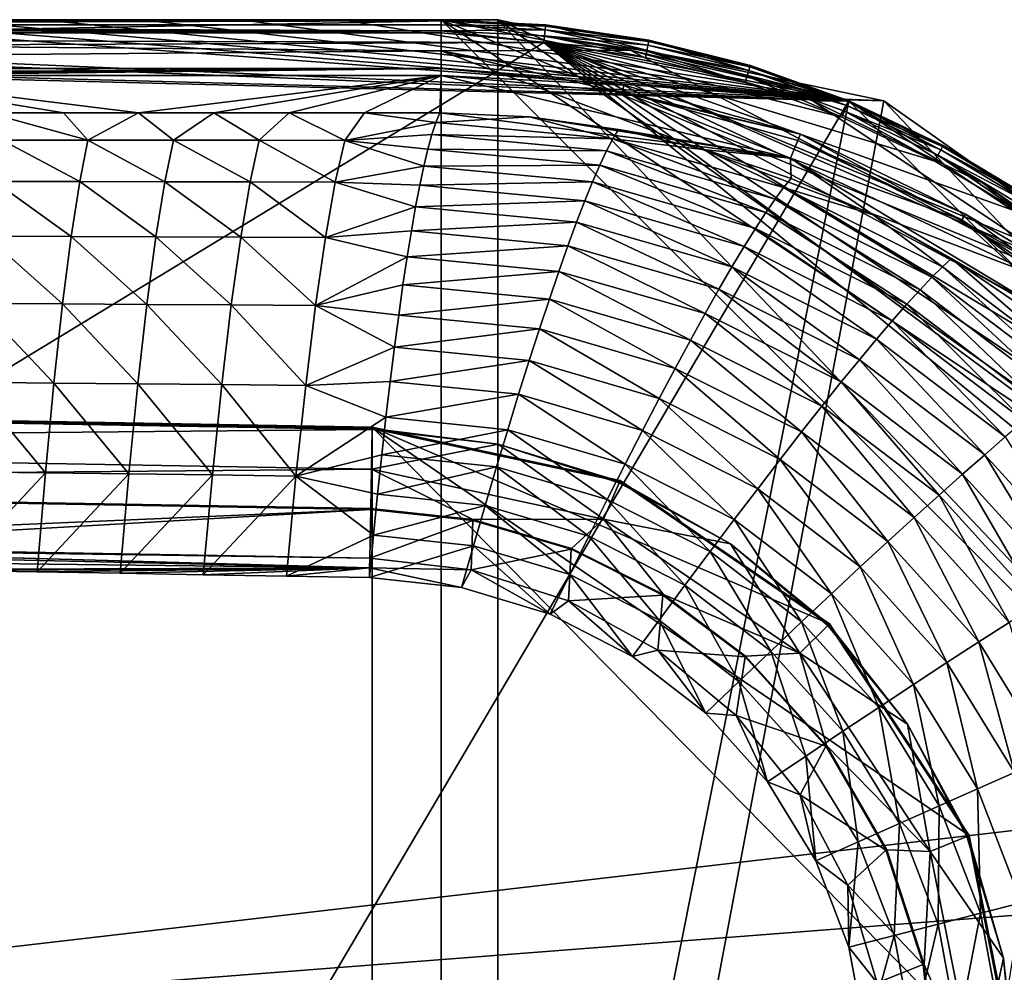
# Model space of a CAD drawing. Header units: inches. Extents: x -10.5 to 10.4, y -7.1 to 7.1.
# Tile 11 of 12: x 0.5 to 7, y 0.7 to 7.1. Entities that reach past the tile are written whole.
import ezdxf

# ---------------------------------------------------------------- set-up
doc = ezdxf.new("R2010")
doc.units = ezdxf.units.IN
doc.layers.get('0').update_dxf_attribs({"true_color": 0xc2ced6})

msp = doc.modelspace()

# ---------------------------------------------------------------- linework, layer by layer
for points in [[(3.2786, -7.0866), (3.2786, 7.0866), (-10.5009, 7.0866), (3.2786, -7.0866)], [(-10.5009, 7.0866), (3.2786, 7.0866), (3.2786, 6.998), (-10.5009, 7.0866)], [(3.2786, 6.998), (-10.5009, 6.998), (-10.5009, 7.0866), (3.2786, 6.998)], [(-7.3622, 7.0866), (5.9905, 6.5472), (-7.5591, 6.8898), (-7.3622, 7.0866)], [(-7.3622, 7.0866), (-1.3768, 7.0866), (5.9905, 6.5472), (-7.3622, 7.0866)], [(-6.407, 7.0866), (-6.6038, 6.8898), (3.6563, 7.0866), (-6.407, 7.0866)], [(3.6563, 7.0866), (-6.6038, 6.8898), (3.6563, -7.0866), (3.6563, 7.0866)], [(-6.407, 7.0866), (6.2237, 6.5472), (-6.6038, 6.8898), (-6.407, 7.0866)], [(-6.407, 7.0866), (-6.407, 7.0866), (3.6563, 7.0866), (-6.407, 7.0866)], [(6.2237, 6.5472), (-6.407, 7.0866), (3.6563, 7.0866), (6.2237, 6.5472)], [(-6.407, 7.0866), (3.6563, 7.0866), (-6.407, 7.0866), (-6.407, 7.0866)], [(3.2786, 7.0783), (-1.3768, 7.0866), (-6.3764, 7.0783), (3.2786, 7.0783)], [(-6.3764, 7.052), (3.2786, 7.052), (3.2786, 7.0783), (-6.3764, 7.052)], [(3.2786, 7.0783), (-6.3764, 7.0783), (-6.3764, 7.052), (3.2786, 7.0783)], [(5.9905, 6.5472), (-1.3768, 7.0866), (-0.7117, 7.0866), (5.9905, 6.5472)], [(-1.3768, 7.0866), (3.2786, 7.0783), (-0.7117, 7.0866), (-1.3768, 7.0866)], [(-0.7117, 7.0866), (-0.0467, 7.0866), (5.9905, 6.5472), (-0.7117, 7.0866)], [(-0.7117, 7.0866), (3.2786, 7.0783), (-0.0467, 7.0866), (-0.7117, 7.0866)], [(5.9905, 6.5472), (-0.0467, 7.0866), (0.6184, 7.0866), (5.9905, 6.5472)], [(3.2786, 7.0783), (0.6184, 7.0866), (-0.0467, 7.0866), (3.2786, 7.0783)], [(5.9905, 6.5472), (0.6184, 7.0866), (1.2834, 7.0866), (5.9905, 6.5472)], [(0.6184, 7.0866), (3.2786, 7.0783), (1.2834, 7.0866), (0.6184, 7.0866)], [(5.9905, 6.5472), (1.2834, 7.0866), (1.9485, 7.0866), (5.9905, 6.5472)], [(1.9485, 7.0866), (1.2834, 7.0866), (3.2786, 7.0783), (1.9485, 7.0866)], [(5.9905, 6.5472), (1.9485, 7.0866), (2.6136, 7.0866), (5.9905, 6.5472)], [(2.6136, 7.0866), (1.9485, 7.0866), (3.2786, 7.0783), (2.6136, 7.0866)], [(5.9905, 6.5472), (2.6136, 7.0866), (3.2786, 7.0866), (5.9905, 6.5472)], [(3.2786, 7.0783), (3.2786, 7.0866), (2.6136, 7.0866), (3.2786, 7.0783)], [(5.9905, 6.5472), (3.2786, 7.0866), (3.9732, 7.0525), (5.9905, 6.5472)], [(3.9732, 7.0525), (3.2786, 7.0866), (3.2786, 7.0783), (3.9732, 7.0525)], [(3.2786, 7.0866), (3.2786, -7.0866), (10.3652, 0), (3.2786, 7.0866)], [(5.9905, 6.5472), (3.2786, 7.0866), (8.2896, 5.011), (5.9905, 6.5472)], [(3.2786, 7.0866), (10.3652, 0), (9.8258, 2.7119), (3.2786, 7.0866)], [(9.8258, 2.7119), (8.2896, 5.011), (3.2786, 7.0866), (9.8258, 2.7119)], [(5.9905, 6.5472), (4.5359, 6.8842), (3.2786, 7.0866), (5.9905, 6.5472)], [(3.2786, 7.0866), (4.5359, 6.8842), (3.2786, 6.998), (3.2786, 7.0866)], [(3.9724, 7.0442), (3.2786, 7.0783), (3.2786, 7.052), (3.9724, 7.0442)], [(3.2786, 7.0783), (3.9724, 7.0442), (3.9732, 7.0525), (3.2786, 7.0783)], [(8.4002, 5.011), (6.2237, 6.5472), (3.6563, 7.0866), (8.4002, 5.011)], [(3.6563, 7.0866), (10.3652, 0), (9.8545, 2.7119), (3.6563, 7.0866)], [(8.4002, 5.011), (3.6563, 7.0866), (9.8545, 2.7119), (8.4002, 5.011)], [(3.6563, -7.0866), (10.3652, 0), (3.6563, 7.0866), (3.6563, -7.0866)], [(6.2237, 6.5472), (3.6563, 7.0866), (6.2237, 6.5472), (6.2237, 6.5472)], [(-7.3622, 6.9685), (3.9616, 6.935), (3.2786, 7.012), (-7.3622, 6.9685)], [(3.2786, 7.012), (-6.3764, 7.012), (-7.3622, 6.9685), (3.2786, 7.012)], [(-6.3764, 7.052), (-6.3764, 7.012), (3.2786, 7.012), (-6.3764, 7.052)], [(3.2786, 7.012), (3.2786, 7.052), (-6.3764, 7.052), (3.2786, 7.012)], [(3.9698, 7.0181), (3.2786, 7.052), (3.2786, 7.012), (3.9698, 7.0181)], [(3.2786, 7.052), (3.9698, 7.0181), (3.9724, 7.0442), (3.2786, 7.052)], [(3.2786, 7.012), (3.9659, 6.9782), (3.9698, 7.0181), (3.2786, 7.012)], [(3.2786, 7.012), (3.9616, 6.935), (3.9659, 6.9782), (3.2786, 7.012)], [(4.6544, 6.9165), (3.9698, 7.0181), (3.9659, 6.9782), (4.6544, 6.9165)], [(4.6595, 6.9423), (3.9724, 7.0442), (3.9698, 7.0181), (4.6595, 6.9423)], [(3.9698, 7.0181), (4.6544, 6.9165), (4.6595, 6.9423), (3.9698, 7.0181)], [(4.6611, 6.9505), (3.9732, 7.0525), (3.9724, 7.0442), (4.6611, 6.9505)], [(3.9724, 7.0442), (4.6595, 6.9423), (4.6611, 6.9505), (3.9724, 7.0442)], [(5.9905, 6.5472), (3.9732, 7.0525), (4.6611, 6.9505), (5.9905, 6.5472)], [(3.2786, 6.8799), (-10.5009, 6.998), (3.2786, 6.998), (3.2786, 6.8799)], [(-10.5009, 6.998), (3.2786, 6.8799), (-10.5009, 6.7618), (-10.5009, 6.998)], [(-7.4409, 6.8898), (3.9616, 6.935), (-7.3622, 6.9685), (-7.4409, 6.8898)], [(3.2786, 6.8799), (3.2786, 6.998), (4.5359, 6.8842), (3.2786, 6.8799)], [(3.9659, 6.9782), (3.9616, 6.935), (4.6381, 6.8346), (3.9659, 6.9782)], [(3.9659, 6.9782), (4.6466, 6.8773), (4.6544, 6.9165), (3.9659, 6.9782)], [(4.6381, 6.8346), (4.6466, 6.8773), (3.9659, 6.9782), (4.6381, 6.8346)], [(5.3357, 6.7815), (4.6611, 6.9505), (4.6595, 6.9423), (5.3357, 6.7815)], [(5.9905, 6.5472), (4.6611, 6.9505), (5.3357, 6.7815), (5.9905, 6.5472)], [(3.2786, 6.7618), (-10.5009, 6.7618), (3.2786, 6.8799), (3.2786, 6.7618)], [(-2.0418, -7.0866), (-7.5591, 6.8898), (5.9905, 6.5472), (-2.0418, -7.0866)], [(3.9616, 6.935), (-7.4409, 6.8898), (-7.4409, 0), (3.9616, 6.935)], [(-7.4409, 0), (9.947, 2.0229), (3.9616, 6.935), (-7.4409, 0)], [(6.2237, 6.5472), (3.6563, -7.0866), (-6.6038, 6.8898), (6.2237, 6.5472)], [(7.8284, 5.1607), (3.2786, 6.8799), (4.5359, 6.8842), (7.8284, 5.1607)], [(4.4934, 6.6518), (3.2786, 6.7618), (3.2786, 6.8799), (4.4934, 6.6518)], [(4.4934, 6.6518), (3.2786, 6.8799), (5.6687, 6.3253), (4.4934, 6.6518)], [(3.2786, 6.8799), (7.8284, 5.1607), (5.6687, 6.3253), (3.2786, 6.8799)], [(3.9616, 6.935), (5.9453, 6.4381), (5.3015, 6.6684), (3.9616, 6.935)], [(4.6381, 6.8346), (3.9616, 6.935), (5.3015, 6.6684), (4.6381, 6.8346)], [(5.9453, 6.4381), (3.9616, 6.935), (6.5635, 6.1457), (5.9453, 6.4381)], [(3.9616, 6.935), (7.6994, 5.3867), (7.1501, 5.7941), (3.9616, 6.935)], [(8.2061, 4.9275), (3.9616, 6.935), (8.6653, 4.4208), (8.2061, 4.9275)], [(8.2061, 4.9275), (7.6994, 5.3867), (3.9616, 6.935), (8.2061, 4.9275)], [(3.9616, 6.935), (9.0727, 3.8715), (8.6653, 4.4208), (3.9616, 6.935)], [(9.4243, 3.2849), (3.9616, 6.935), (9.7167, 2.6667), (9.4243, 3.2849)], [(9.7167, 2.6667), (3.9616, 6.935), (9.947, 2.0229), (9.7167, 2.6667)], [(9.4243, 3.2849), (9.0727, 3.8715), (3.9616, 6.935), (9.4243, 3.2849)], [(7.1501, 5.7941), (6.5635, 6.1457), (3.9616, 6.935), (7.1501, 5.7941)], [(4.5359, 6.8842), (5.7522, 6.5463), (7.8284, 5.1607), (4.5359, 6.8842)], [(5.9905, 6.5472), (5.7522, 6.5463), (4.5359, 6.8842), (5.9905, 6.5472)], [(5.3257, 6.7484), (4.6544, 6.9165), (4.6466, 6.8773), (5.3257, 6.7484)], [(5.3333, 6.7735), (4.6595, 6.9423), (4.6544, 6.9165), (5.3333, 6.7735)], [(4.6544, 6.9165), (5.3257, 6.7484), (5.3333, 6.7735), (4.6544, 6.9165)], [(4.6595, 6.9423), (5.3333, 6.7735), (5.3357, 6.7815), (4.6595, 6.9423)], [(4.6466, 6.8773), (4.6381, 6.8346), (5.3015, 6.6684), (4.6466, 6.8773)], [(4.6466, 6.8773), (5.3141, 6.7101), (5.3257, 6.7484), (4.6466, 6.8773)], [(5.3015, 6.6684), (5.3141, 6.7101), (4.6466, 6.8773), (5.3015, 6.6684)], [(-4.294, 6.7157), (-10.5009, 6.7618), (3.2786, 6.7618), (-4.294, 6.7157)], [(3.2786, 6.7618), (-3.4049, 6.7157), (-4.294, 6.7157), (3.2786, 6.7618)], [(3.2786, 6.7618), (-2.5157, 6.7157), (-3.4049, 6.7157), (3.2786, 6.7618)], [(3.2786, 6.7618), (-1.6265, 6.7157), (-2.5157, 6.7157), (3.2786, 6.7618)], [(3.2786, 6.7618), (-0.7373, 6.7157), (-1.6265, 6.7157), (3.2786, 6.7618)], [(3.2786, 6.7618), (3.2786, 6.7157), (-0.7373, 6.7157), (3.2786, 6.7618)], [(3.2786, 6.7157), (3.2786, 6.7618), (4.4934, 6.6518), (3.2786, 6.7157)], [(5.9773, 6.5152), (5.3257, 6.7484), (5.3141, 6.7101), (5.9773, 6.5152)], [(5.9874, 6.5395), (5.3333, 6.7735), (5.3257, 6.7484), (5.9874, 6.5395)], [(5.3257, 6.7484), (5.9773, 6.5152), (5.9874, 6.5395), (5.3257, 6.7484)], [(5.9905, 6.5472), (5.3357, 6.7815), (5.3333, 6.7735), (5.9905, 6.5472)], [(5.3333, 6.7735), (5.9874, 6.5395), (5.9905, 6.5472), (5.3333, 6.7735)], [(5.9905, 6.5472), (5.3357, 6.7815), (5.9905, 6.5472), (5.9905, 6.5472)], [(0.7649, 6.4669), (-0.7373, 6.7157), (1.2656, 6.4669), (0.7649, 6.4669)], [(3.2786, 6.7157), (1.2656, 6.4669), (-0.7373, 6.7157), (3.2786, 6.7157)], [(0.2641, 6.4669), (-0.7373, 6.7157), (0.7649, 6.4669), (0.2641, 6.4669)], [(1.7664, 6.4669), (1.2656, 6.4669), (3.2786, 6.7157), (1.7664, 6.4669)], [(1.7664, 6.4669), (3.2786, 6.7157), (2.2671, 6.4669), (1.7664, 6.4669)], [(2.7678, 6.4669), (2.2671, 6.4669), (3.2786, 6.7157), (2.7678, 6.4669)], [(2.7678, 6.4669), (3.2786, 6.7157), (3.2686, 6.4669), (2.7678, 6.4669)], [(3.2686, 6.4669), (3.2786, 6.7157), (5.6034, 6.1658), (3.2686, 6.4669)], [(4.4934, 6.6518), (4.4851, 6.6064), (3.2786, 6.7157), (4.4934, 6.6518)], [(5.6034, 6.1658), (3.2786, 6.7157), (4.4851, 6.6064), (5.6034, 6.1658)], [(5.3141, 6.7101), (5.3015, 6.6684), (5.9453, 6.4381), (5.3141, 6.7101)], [(5.3141, 6.7101), (5.962, 6.4782), (5.9773, 6.5152), (5.3141, 6.7101)], [(5.9453, 6.4381), (5.962, 6.4782), (5.3141, 6.7101), (5.9453, 6.4381)], [(4.4851, 6.6064), (4.4934, 6.6518), (5.6687, 6.3253), (4.4851, 6.6064)], [(5.6687, 6.3253), (5.6524, 6.2821), (4.4851, 6.6064), (5.6687, 6.3253)], [(4.4851, 6.6064), (5.6524, 6.2821), (5.6034, 6.1658), (4.4851, 6.6064)], [(3.2786, -7.0866), (-2.0418, -7.0866), (5.9905, 6.5472), (3.2786, -7.0866)], [(3.2786, -7.0866), (5.9905, 6.5472), (9.8258, 2.7119), (3.2786, -7.0866)], [(3.6563, -7.0866), (6.2237, 6.5472), (9.8545, 2.7119), (3.6563, -7.0866)], [(5.9905, 6.5472), (6.8881, 5.9953), (5.7522, 6.5463), (5.9905, 6.5472)], [(5.7522, 6.5463), (6.8881, 5.9953), (7.8284, 5.1607), (5.7522, 6.5463)], [(6.6029, 6.2193), (5.9773, 6.5152), (5.962, 6.4782), (6.6029, 6.2193)], [(6.6153, 6.2425), (5.9874, 6.5395), (5.9773, 6.5152), (6.6153, 6.2425)], [(5.9773, 6.5152), (6.6029, 6.2193), (6.6153, 6.2425), (5.9773, 6.5152)], [(6.6192, 6.2498), (5.9905, 6.5472), (5.9874, 6.5395), (6.6192, 6.2498)], [(5.9874, 6.5395), (6.6153, 6.2425), (6.6192, 6.2498), (5.9874, 6.5395)], [(8.2896, 5.011), (9.8258, 2.7119), (5.9905, 6.5472), (8.2896, 5.011)], [(5.9905, 6.5472), (6.6192, 6.2498), (7.2157, 5.8923), (5.9905, 6.5472)], [(5.9905, 6.5472), (5.9905, 6.5472), (6.6192, 6.2498), (5.9905, 6.5472)], [(8.2896, 5.011), (5.9905, 6.5472), (7.2157, 5.8923), (8.2896, 5.011)], [(6.8881, 5.9953), (5.9905, 6.5472), (8.2896, 5.011), (6.8881, 5.9953)], [(6.2237, 6.5472), (8.4002, 5.011), (8.4002, 5.011), (6.2237, 6.5472)], [(8.4002, 5.011), (6.2237, 6.5472), (6.2237, 6.5472), (8.4002, 5.011)], [(9.8545, 2.7119), (6.2237, 6.5472), (8.4002, 5.011), (9.8545, 2.7119)], [(0.9276, 6.2842), (0.358, 6.2843), (0.2641, 6.4669), (0.9276, 6.2842)], [(0.2641, 6.4669), (0.7649, 6.4669), (0.9276, 6.2842), (0.2641, 6.4669)], [(0.7649, 6.4669), (1.2656, 6.4669), (0.9276, 6.2842), (0.7649, 6.4669)], [(1.4972, 6.284), (0.9276, 6.2842), (1.2656, 6.4669), (1.4972, 6.284)], [(1.4972, 6.284), (1.2656, 6.4669), (1.7664, 6.4669), (1.4972, 6.284)], [(2.0668, 6.2837), (1.4972, 6.284), (1.7664, 6.4669), (2.0668, 6.2837)], [(1.7664, 6.4669), (2.2671, 6.4669), (2.0668, 6.2837), (1.7664, 6.4669)], [(2.6364, 6.2831), (2.0668, 6.2837), (2.2671, 6.4669), (2.6364, 6.2831)], [(2.2671, 6.4669), (2.7678, 6.4669), (2.6364, 6.2831), (2.2671, 6.4669)], [(3.2432, 6.4026), (2.6364, 6.2831), (2.7678, 6.4669), (3.2432, 6.4026)], [(3.2686, 6.4669), (3.2432, 6.4026), (2.7678, 6.4669), (3.2686, 6.4669)], [(3.2432, 6.4026), (3.2686, 6.4669), (3.8659, 6.4392), (3.2432, 6.4026)], [(3.8659, 6.4392), (4.4202, 6.2929), (3.2432, 6.4026), (3.8659, 6.4392)], [(3.8659, 6.4392), (3.2686, 6.4669), (5.6034, 6.1658), (3.8659, 6.4392)], [(4.4202, 6.2929), (3.8659, 6.4392), (4.4581, 6.3565), (4.4202, 6.2929)], [(5.6034, 6.1658), (4.4581, 6.3565), (3.8659, 6.4392), (5.6034, 6.1658)], [(5.962, 6.4782), (5.9453, 6.4381), (6.5635, 6.1457), (5.962, 6.4782)], [(5.962, 6.4782), (6.584, 6.184), (6.6029, 6.2193), (5.962, 6.4782)], [(6.5635, 6.1457), (6.584, 6.184), (5.962, 6.4782), (6.5635, 6.1457)], [(3.2172, 6.3219), (2.6364, 6.2831), (3.2432, 6.4026), (3.2172, 6.3219)], [(3.2172, 6.3219), (3.2432, 6.4026), (4.4202, 6.2929), (3.2172, 6.3219)], [(5.0399, 6.2195), (4.4202, 6.2929), (4.4581, 6.3565), (5.0399, 6.2195)], [(5.0399, 6.2195), (4.4581, 6.3565), (5.6034, 6.1658), (5.0399, 6.2195)], [(3.1907, 6.2252), (2.6364, 6.2831), (3.2172, 6.3219), (3.1907, 6.2252)], [(3.1907, 6.2252), (3.2172, 6.3219), (4.3788, 6.2132), (3.1907, 6.2252)], [(4.4202, 6.2929), (4.3788, 6.2132), (3.2172, 6.3219), (4.4202, 6.2929)], [(5.5004, 5.893), (4.3788, 6.2132), (4.4202, 6.2929), (5.5004, 5.893)], [(4.4202, 6.2929), (5.5567, 5.9688), (5.5004, 5.893), (4.4202, 6.2929)], [(4.4202, 6.2929), (5.0399, 6.2195), (5.5567, 5.9688), (4.4202, 6.2929)], [(5.6524, 6.2821), (5.6687, 6.3253), (6.7663, 5.793), (5.6524, 6.2821)], [(7.8284, 5.1607), (6.7663, 5.793), (5.6687, 6.3253), (7.8284, 5.1607)], [(0.8731, 6.0085), (0.3062, 6.0091), (0.358, 6.2843), (0.8731, 6.0085)], [(0.358, 6.2843), (0.9276, 6.2842), (0.8731, 6.0085), (0.358, 6.2843)], [(1.44, 6.0077), (0.8731, 6.0085), (0.9276, 6.2842), (1.44, 6.0077)], [(0.9276, 6.2842), (1.4972, 6.284), (1.44, 6.0077), (0.9276, 6.2842)], [(2.0068, 6.0066), (1.44, 6.0077), (1.4972, 6.284), (2.0068, 6.0066)], [(1.4972, 6.284), (2.0668, 6.2837), (2.0068, 6.0066), (1.4972, 6.284)], [(2.5736, 6.0052), (2.0068, 6.0066), (2.0668, 6.2837), (2.5736, 6.0052)], [(2.0668, 6.2837), (2.6364, 6.2831), (2.5736, 6.0052), (2.0668, 6.2837)], [(3.1638, 6.1125), (2.5736, 6.0052), (2.6364, 6.2831), (3.1638, 6.1125)], [(3.1638, 6.1125), (2.6364, 6.2831), (3.1907, 6.2252), (3.1638, 6.1125)], [(3.1638, 6.1125), (3.1907, 6.2252), (4.3339, 6.1177), (3.1638, 6.1125)], [(4.3788, 6.2132), (4.3339, 6.1177), (3.1907, 6.2252), (4.3788, 6.2132)], [(6.7425, 5.7534), (5.6034, 6.1658), (5.6524, 6.2821), (6.7425, 5.7534)], [(6.7663, 5.793), (6.7425, 5.7534), (5.6524, 6.2821), (6.7663, 5.793)], [(7.2111, 5.8854), (6.6153, 6.2425), (6.6029, 6.2193), (7.2111, 5.8854)], [(7.2157, 5.8923), (6.6192, 6.2498), (6.6153, 6.2425), (7.2157, 5.8923)], [(6.6153, 6.2425), (7.2111, 5.8854), (7.2157, 5.8923), (6.6153, 6.2425)], [(5.4377, 5.8021), (4.3339, 6.1177), (4.3788, 6.2132), (5.4377, 5.8021)], [(4.3788, 6.2132), (5.5004, 5.893), (5.4377, 5.8021), (4.3788, 6.2132)], [(5.5567, 5.9688), (5.0399, 6.2195), (5.6066, 6.0294), (5.5567, 5.9688)], [(5.6034, 6.1658), (5.6066, 6.0294), (5.0399, 6.2195), (5.6034, 6.1658)], [(5.6034, 6.1658), (6.1531, 5.7879), (5.6066, 6.0294), (5.6034, 6.1658)], [(6.1531, 5.7879), (5.6034, 6.1658), (7.6325, 4.9442), (6.1531, 5.7879)], [(7.6325, 4.9442), (5.6034, 6.1658), (6.7425, 5.7534), (7.6325, 4.9442)], [(6.584, 6.184), (6.5635, 6.1457), (7.1501, 5.7941), (6.584, 6.184)], [(7.1965, 5.8635), (6.6029, 6.2193), (6.584, 6.184), (7.1965, 5.8635)], [(6.584, 6.184), (7.1743, 5.8303), (7.1965, 5.8635), (6.584, 6.184)], [(7.1501, 5.7941), (7.1743, 5.8303), (6.584, 6.184), (7.1501, 5.7941)], [(6.6029, 6.2193), (7.1965, 5.8635), (7.2111, 5.8854), (6.6029, 6.2193)], [(3.1364, 5.9842), (2.5736, 6.0052), (3.1638, 6.1125), (3.1364, 5.9842)], [(3.1364, 5.9842), (3.1638, 6.1125), (4.2857, 6.0065), (3.1364, 5.9842)], [(4.3339, 6.1177), (4.2857, 6.0065), (3.1638, 6.1125), (4.3339, 6.1177)], [(5.3689, 5.6963), (4.2857, 6.0065), (4.3339, 6.1177), (5.3689, 5.6963)], [(4.3339, 6.1177), (5.4377, 5.8021), (5.3689, 5.6963), (4.3339, 6.1177)], [(5.5567, 5.9688), (5.6066, 6.0294), (6.1531, 5.7879), (5.5567, 5.9688)], [(0.8167, 5.6436), (0.2526, 5.6453), (0.3062, 6.0091), (0.8167, 5.6436)], [(0.3062, 6.0091), (0.8731, 6.0085), (0.8167, 5.6436), (0.3062, 6.0091)], [(1.3807, 5.6417), (0.8167, 5.6436), (0.8731, 6.0085), (1.3807, 5.6417)], [(0.8731, 6.0085), (1.44, 6.0077), (1.3807, 5.6417), (0.8731, 6.0085)], [(1.9448, 5.6395), (1.3807, 5.6417), (1.44, 6.0077), (1.9448, 5.6395)], [(1.44, 6.0077), (2.0068, 6.0066), (1.9448, 5.6395), (1.44, 6.0077)], [(2.5088, 5.637), (1.9448, 5.6395), (2.0068, 6.0066), (2.5088, 5.637)], [(2.0068, 6.0066), (2.5736, 6.0052), (2.5088, 5.637), (2.0068, 6.0066)], [(3.1087, 5.8406), (2.5088, 5.637), (2.5736, 6.0052), (3.1087, 5.8406)], [(2.5736, 6.0052), (3.1364, 5.9842), (3.1087, 5.8406), (2.5736, 6.0052)], [(3.1087, 5.8406), (3.1364, 5.9842), (4.2342, 5.8799), (3.1087, 5.8406)], [(4.2857, 6.0065), (4.2342, 5.8799), (3.1364, 5.9842), (4.2857, 6.0065)], [(5.294, 5.5758), (4.2342, 5.8799), (4.2857, 6.0065), (5.294, 5.5758)], [(4.2857, 6.0065), (5.3689, 5.6963), (5.294, 5.5758), (4.2857, 6.0065)], [(6.5438, 5.3722), (5.5004, 5.893), (5.5567, 5.9688), (6.5438, 5.3722)], [(5.5567, 5.9688), (6.614, 5.4416), (6.5438, 5.3722), (5.5567, 5.9688)], [(5.5567, 5.9688), (6.1531, 5.7879), (6.614, 5.4416), (5.5567, 5.9688)], [(7.9065, 5.2493), (7.8284, 5.1607), (6.8881, 5.9953), (7.9065, 5.2493)], [(8.2896, 5.011), (7.9065, 5.2493), (6.8881, 5.9953), (8.2896, 5.011)], [(3.0808, 5.6821), (2.5088, 5.637), (3.1087, 5.8406), (3.0808, 5.6821)], [(3.0808, 5.6821), (3.1087, 5.8406), (4.1795, 5.7382), (3.0808, 5.6821)], [(4.2342, 5.8799), (4.1795, 5.7382), (3.1087, 5.8406), (4.2342, 5.8799)], [(5.2133, 5.4411), (4.1795, 5.7382), (4.2342, 5.8799), (5.2133, 5.4411)], [(4.2342, 5.8799), (5.294, 5.5758), (5.2133, 5.4411), (4.2342, 5.8799)], [(6.4646, 5.2891), (5.4377, 5.8021), (5.5004, 5.893), (6.4646, 5.2891)], [(5.5004, 5.893), (6.5438, 5.3722), (6.4646, 5.2891), (5.5004, 5.893)], [(6.3766, 5.1925), (5.3689, 5.6963), (5.4377, 5.8021), (6.3766, 5.1925)], [(5.4377, 5.8021), (6.4646, 5.2891), (6.3766, 5.1925), (5.4377, 5.8021)], [(6.675, 5.4969), (6.614, 5.4416), (6.1531, 5.7879), (6.675, 5.4969)], [(7.6325, 4.9442), (6.675, 5.4969), (6.1531, 5.7879), (7.6325, 4.9442)], [(6.7425, 5.7534), (6.7663, 5.793), (7.7503, 5.0721), (6.7425, 5.7534)], [(7.8284, 5.1607), (7.7503, 5.0721), (6.7663, 5.793), (7.8284, 5.1607)], [(4.1795, 5.7382), (4.1219, 5.5819), (3.0808, 5.6821), (4.1795, 5.7382)], [(5.1269, 5.2924), (4.1219, 5.5819), (4.1795, 5.7382), (5.1269, 5.2924)], [(4.1795, 5.7382), (5.2133, 5.4411), (5.1269, 5.2924), (4.1795, 5.7382)], [(7.7503, 5.0721), (7.7198, 5.0375), (6.7425, 5.7534), (7.7503, 5.0721)], [(7.7198, 5.0375), (7.6325, 4.9442), (6.7425, 5.7534), (7.7198, 5.0375)], [(0.7593, 5.1947), (0.198, 5.1978), (0.2526, 5.6453), (0.7593, 5.1947)], [(0.2526, 5.6453), (0.8167, 5.6436), (0.7593, 5.1947), (0.2526, 5.6453)], [(1.3205, 5.1913), (0.7593, 5.1947), (0.8167, 5.6436), (1.3205, 5.1913)], [(0.8167, 5.6436), (1.3807, 5.6417), (1.3205, 5.1913), (0.8167, 5.6436)], [(1.8817, 5.1876), (1.3205, 5.1913), (1.3807, 5.6417), (1.8817, 5.1876)], [(1.3807, 5.6417), (1.9448, 5.6395), (1.8817, 5.1876), (1.3807, 5.6417)], [(2.4429, 5.1837), (1.8817, 5.1876), (1.9448, 5.6395), (2.4429, 5.1837)], [(1.9448, 5.6395), (2.5088, 5.637), (2.4429, 5.1837), (1.9448, 5.6395)], [(2.4429, 5.1837), (2.5088, 5.637), (3.0526, 5.5089), (2.4429, 5.1837)], [(2.5088, 5.637), (3.0808, 5.6821), (3.0526, 5.5089), (2.5088, 5.637)], [(3.0526, 5.5089), (3.0808, 5.6821), (4.1219, 5.5819), (3.0526, 5.5089)], [(6.28, 5.0825), (5.294, 5.5758), (5.3689, 5.6963), (6.28, 5.0825)], [(5.3689, 5.6963), (6.3766, 5.1925), (6.28, 5.0825), (5.3689, 5.6963)], [(4.1219, 5.5819), (4.0614, 5.4111), (3.0526, 5.5089), (4.1219, 5.5819)], [(5.0351, 5.13), (4.0614, 5.4111), (4.1219, 5.5819), (5.0351, 5.13)], [(4.1219, 5.5819), (5.1269, 5.2924), (5.0351, 5.13), (4.1219, 5.5819)], [(6.175, 4.9594), (5.2133, 5.4411), (5.294, 5.5758), (6.175, 4.9594)], [(5.294, 5.5758), (6.28, 5.0825), (6.175, 4.9594), (5.294, 5.5758)], [(3.0526, 5.5089), (3.0243, 5.3216), (2.4429, 5.1837), (3.0526, 5.5089)], [(3.0243, 5.3216), (3.0526, 5.5089), (4.0614, 5.4111), (3.0243, 5.3216)], [(6.0618, 4.8235), (5.1269, 5.2924), (5.2133, 5.4411), (6.0618, 4.8235)], [(5.2133, 5.4411), (6.175, 4.9594), (6.0618, 4.8235), (5.2133, 5.4411)], [(7.4737, 4.6688), (6.5438, 5.3722), (6.614, 5.4416), (7.4737, 4.6688)], [(7.5562, 4.7292), (6.614, 5.4416), (6.675, 5.4969), (7.5562, 4.7292)], [(6.614, 5.4416), (7.5562, 4.7292), (7.4737, 4.6688), (6.614, 5.4416)], [(6.675, 5.4969), (7.1677, 5.1591), (7.5562, 4.7292), (6.675, 5.4969)], [(7.6325, 4.9442), (7.1677, 5.1591), (6.675, 5.4969), (7.6325, 4.9442)], [(4.0614, 5.4111), (3.9982, 5.2264), (3.0243, 5.3216), (4.0614, 5.4111)], [(4.9381, 4.9544), (3.9982, 5.2264), (4.0614, 5.4111), (4.9381, 4.9544)], [(4.0614, 5.4111), (5.0351, 5.13), (4.9381, 4.9544), (4.0614, 5.4111)], [(2.4429, 5.1837), (3.0243, 5.3216), (2.996, 5.1205), (2.4429, 5.1837)], [(2.996, 5.1205), (3.0243, 5.3216), (3.9982, 5.2264), (2.996, 5.1205)], [(7.3797, 4.5965), (6.4646, 5.2891), (6.5438, 5.3722), (7.3797, 4.5965)], [(6.5438, 5.3722), (7.4737, 4.6688), (7.3797, 4.5965), (6.5438, 5.3722)], [(5.9409, 4.6752), (5.0351, 5.13), (5.1269, 5.2924), (5.9409, 4.6752)], [(5.1269, 5.2924), (6.0618, 4.8235), (5.9409, 4.6752), (5.1269, 5.2924)], [(7.2746, 4.5123), (6.3766, 5.1925), (6.4646, 5.2891), (7.2746, 4.5123)], [(6.4646, 5.2891), (7.3797, 4.5965), (7.2746, 4.5123), (6.4646, 5.2891)], [(0.7018, 4.6679), (0.1434, 4.6728), (0.198, 5.1978), (0.7018, 4.6679)], [(0.198, 5.1978), (0.7593, 5.1947), (0.7018, 4.6679), (0.198, 5.1978)], [(1.2602, 4.6627), (0.7018, 4.6679), (0.7593, 5.1947), (1.2602, 4.6627)], [(0.7593, 5.1947), (1.3205, 5.1913), (1.2602, 4.6627), (0.7593, 5.1947)], [(1.8186, 4.6573), (1.2602, 4.6627), (1.3205, 5.1913), (1.8186, 4.6573)], [(1.3205, 5.1913), (1.8817, 5.1876), (1.8186, 4.6573), (1.3205, 5.1913)], [(2.377, 4.6517), (1.8186, 4.6573), (1.8817, 5.1876), (2.377, 4.6517)], [(1.8817, 5.1876), (2.4429, 5.1837), (2.377, 4.6517), (1.8817, 5.1876)], [(2.9676, 4.9062), (2.377, 4.6517), (2.4429, 5.1837), (2.9676, 4.9062)], [(2.4429, 5.1837), (2.996, 5.1205), (2.9676, 4.9062), (2.4429, 5.1837)], [(3.9982, 5.2264), (3.9324, 5.0282), (2.996, 5.1205), (3.9982, 5.2264)], [(4.8361, 4.7659), (3.9324, 5.0282), (3.9982, 5.2264), (4.8361, 4.7659)], [(3.9982, 5.2264), (4.9381, 4.9544), (4.8361, 4.7659), (3.9982, 5.2264)], [(7.1586, 4.4166), (6.28, 5.0825), (6.3766, 5.1925), (7.1586, 4.4166)], [(6.3766, 5.1925), (7.2746, 4.5123), (7.1586, 4.4166), (6.3766, 5.1925)], [(2.9676, 4.9062), (2.996, 5.1205), (3.9324, 5.0282), (2.9676, 4.9062)], [(5.8123, 4.5148), (4.9381, 4.9544), (5.0351, 5.13), (5.8123, 4.5148)], [(5.0351, 5.13), (5.9409, 4.6752), (5.8123, 4.5148), (5.0351, 5.13)], [(7.0319, 4.3095), (6.175, 4.9594), (6.28, 5.0825), (7.0319, 4.3095)], [(6.28, 5.0825), (7.1586, 4.4166), (7.0319, 4.3095), (6.28, 5.0825)], [(3.9324, 5.0282), (3.8642, 4.817), (2.9676, 4.9062), (3.9324, 5.0282)], [(4.7293, 4.5651), (3.8642, 4.817), (3.9324, 5.0282), (4.7293, 4.5651)], [(3.9324, 5.0282), (4.8361, 4.7659), (4.7293, 4.5651), (3.9324, 5.0282)], [(5.6765, 4.3427), (4.8361, 4.7659), (4.9381, 4.9544), (5.6765, 4.3427)], [(4.9381, 4.9544), (5.8123, 4.5148), (5.6765, 4.3427), (4.9381, 4.9544)], [(6.8949, 4.1912), (6.0618, 4.8235), (6.175, 4.9594), (6.8949, 4.1912)], [(6.175, 4.9594), (7.0319, 4.3095), (6.8949, 4.1912), (6.175, 4.9594)], [(2.9676, 4.9062), (2.9394, 4.6792), (2.377, 4.6517), (2.9676, 4.9062)], [(2.9394, 4.6792), (2.9676, 4.9062), (3.8642, 4.817), (2.9394, 4.6792)], [(3.8642, 4.817), (3.7938, 4.5932), (2.9394, 4.6792), (3.8642, 4.817)], [(4.6181, 4.3524), (3.7938, 4.5932), (3.8642, 4.817), (4.6181, 4.3524)], [(3.8642, 4.817), (4.7293, 4.5651), (4.6181, 4.3524), (3.8642, 4.817)], [(6.7479, 4.0621), (5.9409, 4.6752), (6.0618, 4.8235), (6.7479, 4.0621)], [(6.0618, 4.8235), (6.8949, 4.1912), (6.7479, 4.0621), (6.0618, 4.8235)], [(5.5338, 4.1592), (4.7293, 4.5651), (4.8361, 4.7659), (5.5338, 4.1592)], [(4.8361, 4.7659), (5.6765, 4.3427), (5.5338, 4.1592), (4.8361, 4.7659)], [(0.645, 4.0706), (0.0894, 4.0777), (0.1434, 4.6728), (0.645, 4.0706)], [(0.1434, 4.6728), (0.7018, 4.6679), (0.645, 4.0706), (0.1434, 4.6728)], [(1.2006, 4.0634), (0.645, 4.0706), (0.7018, 4.6679), (1.2006, 4.0634)], [(0.7018, 4.6679), (1.2602, 4.6627), (1.2006, 4.0634), (0.7018, 4.6679)], [(1.7562, 4.056), (1.2006, 4.0634), (1.2602, 4.6627), (1.7562, 4.056)], [(1.2602, 4.6627), (1.8186, 4.6573), (1.7562, 4.056), (1.2602, 4.6627)], [(2.3119, 4.0485), (1.7562, 4.056), (1.8186, 4.6573), (2.3119, 4.0485)], [(1.8186, 4.6573), (2.377, 4.6517), (2.3119, 4.0485), (1.8186, 4.6573)], [(2.9112, 4.44), (2.3119, 4.0485), (2.377, 4.6517), (2.9112, 4.44)], [(2.377, 4.6517), (2.9394, 4.6792), (2.9112, 4.44), (2.377, 4.6517)], [(2.9112, 4.44), (2.9394, 4.6792), (3.7938, 4.5932), (2.9112, 4.44)], [(6.5912, 3.9225), (5.8123, 4.5148), (5.9409, 4.6752), (6.5912, 3.9225)], [(5.9409, 4.6752), (6.7479, 4.0621), (6.5912, 3.9225), (5.9409, 4.6752)], [(2.8191, 4.3738), (-10.5009, 4.6063), (-7.0755, 4.5304), (2.8191, 4.3738)], [(-10.5009, 4.6063), (2.8191, 4.3738), (2.8191, -4.3738), (-10.5009, 4.6063)], [(3.7938, 4.5932), (3.7213, 4.3575), (2.9112, 4.44), (3.7938, 4.5932)], [(4.5027, 4.1283), (3.7213, 4.3575), (3.7938, 4.5932), (4.5027, 4.1283)], [(3.7938, 4.5932), (4.6181, 4.3524), (4.5027, 4.1283), (3.7938, 4.5932)], [(2.8188, 4.3577), (-7.0755, 4.5304), (-7.0783, 4.2677), (2.8188, 4.3577)], [(2.8191, 4.3738), (-7.0755, 4.5304), (2.8189, 4.3657), (2.8191, 4.3738)], [(2.8188, 4.3577), (2.8189, 4.3657), (-7.0755, 4.5304), (2.8188, 4.3577)], [(5.3845, 3.9649), (4.6181, 4.3524), (4.7293, 4.5651), (5.3845, 3.9649)], [(4.7293, 4.5651), (5.5338, 4.1592), (5.3845, 3.9649), (4.7293, 4.5651)], [(6.4253, 3.7727), (5.6765, 4.3427), (5.8123, 4.5148), (6.4253, 3.7727)], [(5.8123, 4.5148), (6.5912, 3.9225), (6.4253, 3.7727), (5.8123, 4.5148)], [(2.9112, 4.44), (2.8833, 4.1892), (2.3119, 4.0485), (2.9112, 4.44)], [(2.8833, 4.1892), (2.9112, 4.44), (3.7213, 4.3575), (2.8833, 4.1892)], [(2.8142, 4.095), (2.8188, 4.3577), (-7.0783, 4.2677), (2.8142, 4.095)], [(3.6582, 4.2611), (2.8188, 4.3577), (2.8142, 4.095), (3.6582, 4.2611)], [(2.8189, 4.3657), (2.8188, 4.3577), (3.6582, 4.2611), (2.8189, 4.3657)], [(4.4695, 4.0192), (2.8191, 4.3738), (2.8189, 4.3657), (4.4695, 4.0192)], [(3.6582, 4.2611), (4.4663, 4.0118), (2.8189, 4.3657), (3.6582, 4.2611)], [(2.8189, 4.3657), (4.4663, 4.0118), (4.4695, 4.0192), (2.8189, 4.3657)], [(2.8191, 4.3738), (7.1172, 0), (2.8191, -4.3738), (2.8191, 4.3738)], [(4.4695, 4.0192), (5.8628, 3.0661), (2.8191, 4.3738), (4.4695, 4.0192)], [(7.1172, 0), (2.8191, 4.3738), (6.7915, 1.6564), (7.1172, 0)], [(5.8628, 3.0661), (6.7915, 1.6564), (2.8191, 4.3738), (5.8628, 3.0661)], [(3.7213, 4.3575), (3.6469, 4.1103), (2.8833, 4.1892), (3.7213, 4.3575)], [(4.3833, 3.8934), (3.6469, 4.1103), (3.7213, 4.3575), (4.3833, 3.8934)], [(3.7213, 4.3575), (4.5027, 4.1283), (4.3833, 3.8934), (3.7213, 4.3575)], [(5.229, 3.7603), (4.5027, 4.1283), (4.6181, 4.3524), (5.229, 3.7603)], [(4.6181, 4.3524), (5.3845, 3.9649), (5.229, 3.7603), (4.6181, 4.3524)], [(6.2504, 3.613), (5.5338, 4.1592), (5.6765, 4.3427), (6.2504, 3.613)], [(5.6765, 4.3427), (6.4253, 3.7727), (6.2504, 3.613), (5.6765, 4.3427)], [(-7.0783, 4.2677), (-7.0811, 4.0049), (2.8142, 4.095), (-7.0783, 4.2677)], [(2.8142, 4.095), (4.3594, 3.763), (3.6582, 4.2611), (2.8142, 4.095)], [(4.3594, 3.763), (4.4631, 4.0044), (3.6582, 4.2611), (4.3594, 3.763)], [(4.4663, 4.0118), (3.6582, 4.2611), (4.4631, 4.0044), (4.4663, 4.0118)], [(7.598, 3.4169), (6.8949, 4.1912), (7.0319, 4.3095), (7.598, 3.4169)], [(2.3119, 4.0485), (2.8833, 4.1892), (2.8557, 3.9274), (2.3119, 4.0485)], [(2.8557, 3.9274), (2.8833, 4.1892), (3.6469, 4.1103), (2.8557, 3.9274)], [(5.0676, 3.5457), (4.3833, 3.8934), (4.5027, 4.1283), (5.0676, 3.5457)], [(4.5027, 4.1283), (5.229, 3.7603), (5.0676, 3.5457), (4.5027, 4.1283)], [(6.0671, 3.4439), (5.3845, 3.9649), (5.5338, 4.1592), (6.0671, 3.4439)], [(5.5338, 4.1592), (6.2504, 3.613), (6.0671, 3.4439), (5.5338, 4.1592)], [(7.4289, 3.3115), (6.7479, 4.0621), (6.8949, 4.1912), (7.4289, 3.3115)], [(6.8949, 4.1912), (7.598, 3.4169), (7.4289, 3.3115), (6.8949, 4.1912)], [(2.8095, 3.8323), (2.8142, 4.095), (-7.0811, 4.0049), (2.8095, 3.8323)], [(0.0371, 3.4208), (0.0894, 4.0777), (0.645, 4.0706), (0.0371, 3.4208)], [(0.645, 4.0706), (0.59, 3.4113), (0.0371, 3.4208), (0.645, 4.0706)], [(0.59, 3.4113), (0.645, 4.0706), (1.2006, 4.0634), (0.59, 3.4113)], [(1.2006, 4.0634), (1.1428, 3.4018), (0.59, 3.4113), (1.2006, 4.0634)], [(1.1428, 3.4018), (1.2006, 4.0634), (1.7562, 4.056), (1.1428, 3.4018)], [(3.4894, 3.7594), (2.8142, 4.095), (2.8095, 3.8323), (3.4894, 3.7594)], [(3.4894, 3.7594), (4.3594, 3.763), (2.8142, 4.095), (3.4894, 3.7594)], [(3.6469, 4.1103), (3.5708, 3.8523), (2.8557, 3.9274), (3.6469, 4.1103)], [(4.2602, 3.6482), (3.5708, 3.8523), (3.6469, 4.1103), (4.2602, 3.6482)], [(3.6469, 4.1103), (4.3833, 3.8934), (4.2602, 3.6482), (3.6469, 4.1103)], [(7.2485, 3.1975), (6.5912, 3.9225), (6.7479, 4.0621), (7.2485, 3.1975)], [(6.7479, 4.0621), (7.4289, 3.3115), (7.2485, 3.1975), (6.7479, 4.0621)], [(-7.0811, 4.0049), (-7.076, 3.9989), (2.8095, 3.8323), (-7.0811, 4.0049)], [(-7.076, 3.9989), (-2.5572, 3.5955), (2.8094, 3.8263), (-7.076, 3.9989)], [(-7.076, 3.9989), (2.8094, 3.8263), (2.8095, 3.8323), (-7.076, 3.9989)], [(1.7562, 4.056), (1.6957, 3.3923), (1.1428, 3.4018), (1.7562, 4.056)], [(1.6957, 3.3923), (1.7562, 4.056), (2.3119, 4.0485), (1.6957, 3.3923)], [(2.3119, 4.0485), (2.2486, 3.3827), (1.6957, 3.3923), (2.3119, 4.0485)], [(2.8283, 3.6552), (2.2486, 3.3827), (2.3119, 4.0485), (2.8283, 3.6552)], [(2.8557, 3.9274), (2.8283, 3.6552), (2.3119, 4.0485), (2.8557, 3.9274)], [(5.2035, 3.5972), (4.4631, 4.0044), (4.3594, 3.763), (5.2035, 3.5972)], [(4.4631, 4.0044), (5.2035, 3.5972), (4.4663, 4.0118), (4.4631, 4.0044)], [(5.8628, 3.0661), (4.4695, 4.0192), (4.4663, 4.0118), (5.8628, 3.0661)], [(4.4663, 4.0118), (5.8571, 3.0604), (5.8628, 3.0661), (4.4663, 4.0118)], [(5.2035, 3.5972), (5.8571, 3.0604), (4.4663, 4.0118), (5.2035, 3.5972)], [(5.8758, 3.2658), (5.229, 3.7603), (5.3845, 3.9649), (5.8758, 3.2658)], [(5.3845, 3.9649), (6.0671, 3.4439), (5.8758, 3.2658), (5.3845, 3.9649)], [(2.8283, 3.6552), (2.8557, 3.9274), (3.5708, 3.8523), (2.8283, 3.6552)], [(4.9008, 3.3217), (4.2602, 3.6482), (4.3833, 3.8934), (4.9008, 3.3217)], [(4.3833, 3.8934), (5.0676, 3.5457), (4.9008, 3.3217), (4.3833, 3.8934)], [(7.0571, 3.0752), (6.4253, 3.7727), (6.5912, 3.9225), (7.0571, 3.0752)], [(6.5912, 3.9225), (7.2485, 3.1975), (7.0571, 3.0752), (6.5912, 3.9225)], [(2.8094, 3.8263), (-2.5572, 3.5955), (-1.5155, 3.5773), (2.8094, 3.8263)], [(2.8094, 3.8263), (-1.5155, 3.5773), (2.8037, 3.5019), (2.8094, 3.8263)], [(3.4882, 3.7536), (2.8094, 3.8263), (2.8037, 3.5019), (3.4882, 3.7536)], [(2.8095, 3.8323), (2.8094, 3.8263), (3.4882, 3.7536), (2.8095, 3.8323)], [(3.4882, 3.7536), (3.4894, 3.7594), (2.8095, 3.8323), (3.4882, 3.7536)], [(3.5708, 3.8523), (3.4932, 3.5841), (2.8283, 3.6552), (3.5708, 3.8523)], [(4.1338, 3.3933), (3.4932, 3.5841), (3.5708, 3.8523), (4.1338, 3.3933)], [(3.5708, 3.8523), (4.2602, 3.6482), (4.1338, 3.3933), (3.5708, 3.8523)], [(2.8037, 3.5019), (3.4783, 3.4243), (3.4882, 3.7536), (2.8037, 3.5019)], [(4.1433, 3.5614), (3.4882, 3.7536), (3.4783, 3.4243), (4.1433, 3.5614)], [(3.4894, 3.7594), (3.4882, 3.7536), (4.1433, 3.5614), (3.4894, 3.7594)], [(4.1455, 3.5669), (4.3594, 3.763), (3.4894, 3.7594), (4.1455, 3.5669)], [(4.1433, 3.5614), (4.1455, 3.5669), (3.4894, 3.7594), (4.1433, 3.5614)], [(4.3594, 3.763), (4.1455, 3.5669), (4.757, 3.2608), (4.3594, 3.763)], [(4.757, 3.2608), (5.6639, 2.8706), (4.3594, 3.763), (4.757, 3.2608)], [(4.3594, 3.763), (5.6639, 2.8706), (5.2035, 3.5972), (4.3594, 3.763)], [(5.6769, 3.079), (5.0676, 3.5457), (5.229, 3.7603), (5.6769, 3.079)], [(5.229, 3.7603), (5.8758, 3.2658), (5.6769, 3.079), (5.229, 3.7603)], [(6.8551, 2.9449), (6.2504, 3.613), (6.4253, 3.7727), (6.8551, 2.9449)], [(6.4253, 3.7727), (7.0571, 3.0752), (6.8551, 2.9449), (6.4253, 3.7727)], [(-7.8833, 3.6744), (-7.8853, 3.5589), (2.8026, 3.4376), (-7.8833, 3.6744)], [(-7.8833, 3.6744), (2.8026, 3.4376), (-2.0364, 3.5727), (-7.8833, 3.6744)], [(2.2486, 3.3827), (2.8283, 3.6552), (2.8014, 3.3732), (2.2486, 3.3827)], [(2.8014, 3.3732), (2.8283, 3.6552), (3.4932, 3.5841), (2.8014, 3.3732)], [(4.7289, 3.0889), (4.1338, 3.3933), (4.2602, 3.6482), (4.7289, 3.0889)], [(4.2602, 3.6482), (4.9008, 3.3217), (4.7289, 3.0889), (4.2602, 3.6482)], [(6.643, 2.8068), (6.0671, 3.4439), (6.2504, 3.613), (6.643, 2.8068)], [(6.2504, 3.613), (6.8551, 2.9449), (6.643, 2.8068), (6.2504, 3.613)], [(2.8026, 3.4376), (-7.8853, 3.5589), (-0.3664, 3.4277), (2.8026, 3.4376)], [(-1.9639, 3.5716), (-2.0364, 3.5727), (2.8026, 3.4376), (-1.9639, 3.5716)], [(-1.9639, 3.5716), (2.8026, 3.4376), (2.8037, 3.5019), (-1.9639, 3.5716)], [(2.8037, 3.5019), (-1.8972, 3.5712), (-1.9639, 3.5716), (2.8037, 3.5019)], [(-1.8972, 3.5712), (2.8037, 3.5019), (-1.8534, 3.5716), (-1.8972, 3.5712)], [(-1.8534, 3.5742), (2.8037, 3.5019), (-1.5155, 3.5773), (-1.8534, 3.5742)], [(-1.8395, 3.5727), (2.8037, 3.5019), (-1.8534, 3.5742), (-1.8395, 3.5727)], [(2.8037, 3.5019), (-1.8395, 3.5727), (-1.8534, 3.5716), (2.8037, 3.5019)], [(3.4932, 3.5841), (3.4142, 3.3064), (2.8014, 3.3732), (3.4932, 3.5841)], [(4.0044, 3.1293), (3.4142, 3.3064), (3.4932, 3.5841), (4.0044, 3.1293)], [(3.4783, 3.4243), (4.1252, 3.218), (4.1433, 3.5614), (3.4783, 3.4243)], [(3.4932, 3.5841), (4.1338, 3.3933), (4.0044, 3.1293), (3.4932, 3.5841)], [(4.7538, 3.2558), (4.1433, 3.5614), (4.1252, 3.218), (4.7538, 3.2558)], [(4.1455, 3.5669), (4.1433, 3.5614), (4.7538, 3.2558), (4.1455, 3.5669)], [(4.7538, 3.2558), (4.757, 3.2608), (4.1455, 3.5669), (4.7538, 3.2558)], [(5.471, 2.8841), (4.9008, 3.3217), (5.0676, 3.5457), (5.471, 2.8841)], [(5.0676, 3.5457), (5.6769, 3.079), (5.471, 2.8841), (5.0676, 3.5457)], [(5.6639, 2.8706), (5.8513, 3.0548), (5.2035, 3.5972), (5.6639, 2.8706)], [(5.8571, 3.0604), (5.2035, 3.5972), (5.8513, 3.0548), (5.8571, 3.0604)], [(3.4783, 3.4243), (2.8037, 3.5019), (2.8026, 3.4376), (3.4783, 3.4243)], [(2.8026, 3.4376), (-0.3664, 3.4277), (0.0371, 3.4208), (2.8026, 3.4376)], [(2.8026, 3.4376), (0.0371, 3.4208), (0.59, 3.4113), (2.8026, 3.4376)], [(2.8026, 3.4376), (0.59, 3.4113), (1.1428, 3.4018), (2.8026, 3.4376)], [(2.8026, 3.4376), (1.1428, 3.4018), (1.6957, 3.3923), (2.8026, 3.4376)], [(2.8026, 3.4376), (1.6957, 3.3923), (2.2486, 3.3827), (2.8026, 3.4376)], [(2.2486, 3.3827), (2.8014, 3.3732), (2.8026, 3.4376), (2.2486, 3.3827)], [(2.8026, 3.4376), (2.8014, 3.3732), (3.4142, 3.3064), (2.8026, 3.4376)], [(3.4142, 3.3064), (3.4783, 3.4243), (2.8026, 3.4376), (3.4142, 3.3064)], [(4.0044, 3.1293), (3.4783, 3.4243), (3.4142, 3.3064), (4.0044, 3.1293)], [(3.4783, 3.4243), (4.0044, 3.1293), (4.1252, 3.218), (3.4783, 3.4243)], [(6.4215, 2.6614), (5.8758, 3.2658), (6.0671, 3.4439), (6.4215, 2.6614)], [(6.0671, 3.4439), (6.643, 2.8068), (6.4215, 2.6614), (6.0671, 3.4439)], [(4.5523, 2.8479), (4.0044, 3.1293), (4.1338, 3.3933), (4.5523, 2.8479)], [(4.1338, 3.3933), (4.7289, 3.0889), (4.5523, 2.8479), (4.1338, 3.3933)], [(5.2584, 2.6815), (4.7289, 3.0889), (4.9008, 3.3217), (5.2584, 2.6815)], [(4.9008, 3.3217), (5.471, 2.8841), (5.2584, 2.6815), (4.9008, 3.3217)], [(4.1252, 3.218), (4.0044, 3.1293), (4.5523, 2.8479), (4.1252, 3.218)], [(4.1252, 3.218), (4.7201, 2.8908), (4.7538, 3.2558), (4.1252, 3.218)], [(4.5523, 2.8479), (4.7201, 2.8908), (4.1252, 3.218), (4.5523, 2.8479)], [(5.3004, 2.8466), (4.7538, 3.2558), (4.7201, 2.8908), (5.3004, 2.8466)], [(4.757, 3.2608), (4.7538, 3.2558), (5.3004, 2.8466), (4.757, 3.2608)], [(5.3004, 2.8466), (5.3043, 2.851), (4.757, 3.2608), (5.3004, 2.8466)], [(5.6639, 2.8706), (4.757, 3.2608), (5.3043, 2.851), (5.6639, 2.8706)], [(6.1909, 2.509), (5.6769, 3.079), (5.8758, 3.2658), (6.1909, 2.509)], [(5.8758, 3.2658), (6.4215, 2.6614), (6.1909, 2.509), (5.8758, 3.2658)], [(5.0398, 2.4716), (4.5523, 2.8479), (4.7289, 3.0889), (5.0398, 2.4716)], [(4.7289, 3.0889), (5.2584, 2.6815), (5.0398, 2.4716), (4.7289, 3.0889)], [(5.9519, 2.3499), (5.471, 2.8841), (5.6769, 3.079), (5.9519, 2.3499)], [(6.3823, 2.3976), (5.8513, 3.0548), (5.6639, 2.8706), (6.3823, 2.3976)], [(5.6769, 3.079), (6.1909, 2.509), (5.9519, 2.3499), (5.6769, 3.079)], [(5.8513, 3.0548), (6.3823, 2.3976), (5.8571, 3.0604), (5.8513, 3.0548)], [(6.7915, 1.6564), (5.8628, 3.0661), (5.8571, 3.0604), (6.7915, 1.6564)], [(6.3823, 2.3976), (6.784, 1.6533), (5.8571, 3.0604), (6.3823, 2.3976)], [(5.8571, 3.0604), (6.784, 1.6533), (6.7915, 1.6564), (5.8571, 3.0604)], [(7.3273, 2.1774), (6.8551, 2.9449), (7.0571, 3.0752), (7.3273, 2.1774)], [(5.0398, 2.4716), (4.7201, 2.8908), (4.5523, 2.8479), (5.0398, 2.4716)], [(4.7201, 2.8908), (5.0398, 2.4716), (5.2407, 2.4549), (4.7201, 2.8908)], [(4.7201, 2.8908), (5.2407, 2.4549), (5.3004, 2.8466), (4.7201, 2.8908)], [(5.7049, 2.1845), (5.2584, 2.6815), (5.471, 2.8841), (5.7049, 2.1845)], [(5.471, 2.8841), (5.9519, 2.3499), (5.7049, 2.1845), (5.471, 2.8841)], [(7.0928, 2.0753), (6.643, 2.8068), (6.8551, 2.9449), (7.0928, 2.0753)], [(6.8551, 2.9449), (7.3273, 2.1774), (7.0928, 2.0753), (6.8551, 2.9449)], [(5.8369, 2.2518), (5.3004, 2.8466), (5.2407, 2.4549), (5.8369, 2.2518)], [(5.3043, 2.851), (5.3004, 2.8466), (5.8369, 2.2518), (5.3043, 2.851)], [(5.3043, 2.851), (5.8417, 2.2553), (5.6639, 2.8706), (5.3043, 2.851)], [(5.8369, 2.2518), (5.8417, 2.2553), (5.3043, 2.851), (5.8369, 2.2518)], [(5.6639, 2.8706), (6.5333, 1.5508), (6.3823, 2.3976), (5.6639, 2.8706)], [(5.8417, 2.2553), (6.5333, 1.5508), (5.6639, 2.8706), (5.8417, 2.2553)], [(6.8476, 1.9676), (6.4215, 2.6614), (6.643, 2.8068), (6.8476, 1.9676)], [(6.643, 2.8068), (7.0928, 2.0753), (6.8476, 1.9676), (6.643, 2.8068)], [(5.4507, 2.0132), (5.0398, 2.4716), (5.2584, 2.6815), (5.4507, 2.0132)], [(5.2584, 2.6815), (5.7049, 2.1845), (5.4507, 2.0132), (5.2584, 2.6815)], [(6.5922, 1.8548), (6.1909, 2.509), (6.4215, 2.6614), (6.5922, 1.8548)], [(6.4215, 2.6614), (6.8476, 1.9676), (6.5922, 1.8548), (6.4215, 2.6614)], [(6.3273, 1.737), (5.9519, 2.3499), (6.1909, 2.509), (6.3273, 1.737)], [(6.1909, 2.509), (6.5922, 1.8548), (6.3273, 1.737), (6.1909, 2.509)], [(5.2407, 2.4549), (5.0398, 2.4716), (5.4507, 2.0132), (5.2407, 2.4549)], [(5.2407, 2.4549), (5.4507, 2.0132), (5.6674, 1.9268), (5.2407, 2.4549)], [(5.2407, 2.4549), (5.6674, 1.9268), (5.8369, 2.2518), (5.2407, 2.4549)], [(6.5333, 1.5508), (6.7765, 1.6503), (6.3823, 2.3976), (6.5333, 1.5508)], [(6.784, 1.6533), (6.3823, 2.3976), (6.7765, 1.6503), (6.784, 1.6533)], [(6.0535, 1.6146), (5.7049, 2.1845), (5.9519, 2.3499), (6.0535, 1.6146)], [(5.9519, 2.3499), (6.3273, 1.737), (6.0535, 1.6146), (5.9519, 2.3499)], [(6.2379, 1.5584), (5.8369, 2.2518), (5.6674, 1.9268), (6.2379, 1.5584)], [(5.8417, 2.2553), (5.8369, 2.2518), (6.2379, 1.5584), (5.8417, 2.2553)], [(6.2379, 1.5584), (6.2433, 1.5608), (5.8417, 2.2553), (6.2379, 1.5584)], [(6.2433, 1.5608), (6.5333, 1.5508), (5.8417, 2.2553), (6.2433, 1.5608)], [(5.7715, 1.4878), (5.4507, 2.0132), (5.7049, 2.1845), (5.7715, 1.4878)], [(5.7049, 2.1845), (6.0535, 1.6146), (5.7715, 1.4878), (5.7049, 2.1845)], [(7.1399, 1.2077), (6.8476, 1.9676), (7.0928, 2.0753), (7.1399, 1.2077)], [(-7.4409, 0), (10.1132, 1.3595), (9.947, 2.0229), (-7.4409, 0)], [(5.7715, 1.4878), (5.6674, 1.9268), (5.4507, 2.0132), (5.7715, 1.4878)], [(6.8675, 1.1383), (6.5922, 1.8548), (6.8476, 1.9676), (6.8675, 1.1383)], [(6.8476, 1.9676), (7.1399, 1.2077), (6.8675, 1.1383), (6.8476, 1.9676)], [(5.6674, 1.9268), (5.7715, 1.4878), (5.9842, 1.3262), (5.6674, 1.9268)], [(5.6674, 1.9268), (5.9842, 1.3262), (6.2379, 1.5584), (5.6674, 1.9268)], [(6.5848, 1.066), (6.3273, 1.737), (6.5922, 1.8548), (6.5848, 1.066)], [(6.5922, 1.8548), (6.8675, 1.1383), (6.5848, 1.066), (6.5922, 1.8548)], [(6.2925, 0.9908), (6.0535, 1.6146), (6.3273, 1.737), (6.2925, 0.9908)], [(6.3273, 1.737), (6.5848, 1.066), (6.2925, 0.9908), (6.3273, 1.737)], [(7.0191, 0.8409), (6.7765, 1.6503), (6.5333, 1.5508), (7.0191, 0.8409)], [(6.7765, 1.6503), (7.0191, 0.8409), (6.784, 1.6533), (6.7765, 1.6503)], [(7.1172, 0), (6.7915, 1.6564), (6.784, 1.6533), (7.1172, 0)], [(6.784, 1.6533), (7.1091, 0), (7.1172, 0), (6.784, 1.6533)], [(7.0191, 0.8409), (7.1091, 0), (6.784, 1.6533), (7.0191, 0.8409)], [(5.9914, 0.9129), (5.7715, 1.4878), (6.0535, 1.6146), (5.9914, 0.9129)], [(6.0535, 1.6146), (6.2925, 0.9908), (5.9914, 0.9129), (6.0535, 1.6146)], [(6.4857, 0.7966), (6.2379, 1.5584), (5.9842, 1.3262), (6.4857, 0.7966)], [(6.2433, 1.5608), (6.2379, 1.5584), (6.4857, 0.7966), (6.2433, 1.5608)], [(6.4857, 0.7966), (6.4915, 0.7979), (6.2433, 1.5608), (6.4857, 0.7966)], [(6.4915, 0.7979), (6.5333, 1.5508), (6.2433, 1.5608), (6.4915, 0.7979)], [(6.5333, 1.5508), (6.4915, 0.7979), (6.8383, 0), (6.5333, 1.5508)], [(6.5333, 1.5508), (6.8383, 0), (7.0191, 0.8409), (6.5333, 1.5508)], [(5.9842, 1.3262), (5.7715, 1.4878), (5.9914, 0.9129), (5.9842, 1.3262)], [(10.2136, 0.683), (10.1132, 1.3595), (-7.4409, 0), (10.2136, 0.683)], [(5.9842, 1.3262), (5.9914, 0.9129), (6.1792, 0.6758), (5.9842, 1.3262)], [(5.9842, 1.3262), (6.1792, 0.6758), (6.4857, 0.7966), (5.9842, 1.3262)], [(7.0074, 0.3837), (6.8675, 1.1383), (7.1399, 1.2077), (7.0074, 0.3837)], [(6.7157, 0.3593), (6.5848, 1.066), (6.8675, 1.1383), (6.7157, 0.3593)], [(6.8675, 1.1383), (7.0074, 0.3837), (6.7157, 0.3593), (6.8675, 1.1383)], [(6.414, 0.334), (6.2925, 0.9908), (6.5848, 1.066), (6.414, 0.334)], [(6.5848, 1.066), (6.7157, 0.3593), (6.414, 0.334), (6.5848, 1.066)], [(6.1032, 0.3077), (5.9914, 0.9129), (6.2925, 0.9908), (6.1032, 0.3077)], [(6.2925, 0.9908), (6.414, 0.334), (6.1032, 0.3077), (6.2925, 0.9908)], [(6.1792, 0.6758), (5.9914, 0.9129), (6.1032, 0.3077), (6.1792, 0.6758)], [(6.5695, 0), (6.4857, 0.7966), (6.1792, 0.6758), (6.5695, 0)], [(6.4915, 0.7979), (6.4857, 0.7966), (6.5695, 0), (6.4915, 0.7979)], [(6.5695, 0), (6.5755, 0), (6.4915, 0.7979), (6.5695, 0)], [(6.4915, 0.7979), (6.5755, 0), (6.8383, 0), (6.4915, 0.7979)], [(7.101, 0), (7.0191, 0.8409), (6.8383, 0), (7.101, 0)], [(7.1091, 0), (7.0191, 0.8409), (7.101, 0), (7.1091, 0)]]:
    msp.add_lwpolyline(points)

doc.saveas('drawing.dxf')
